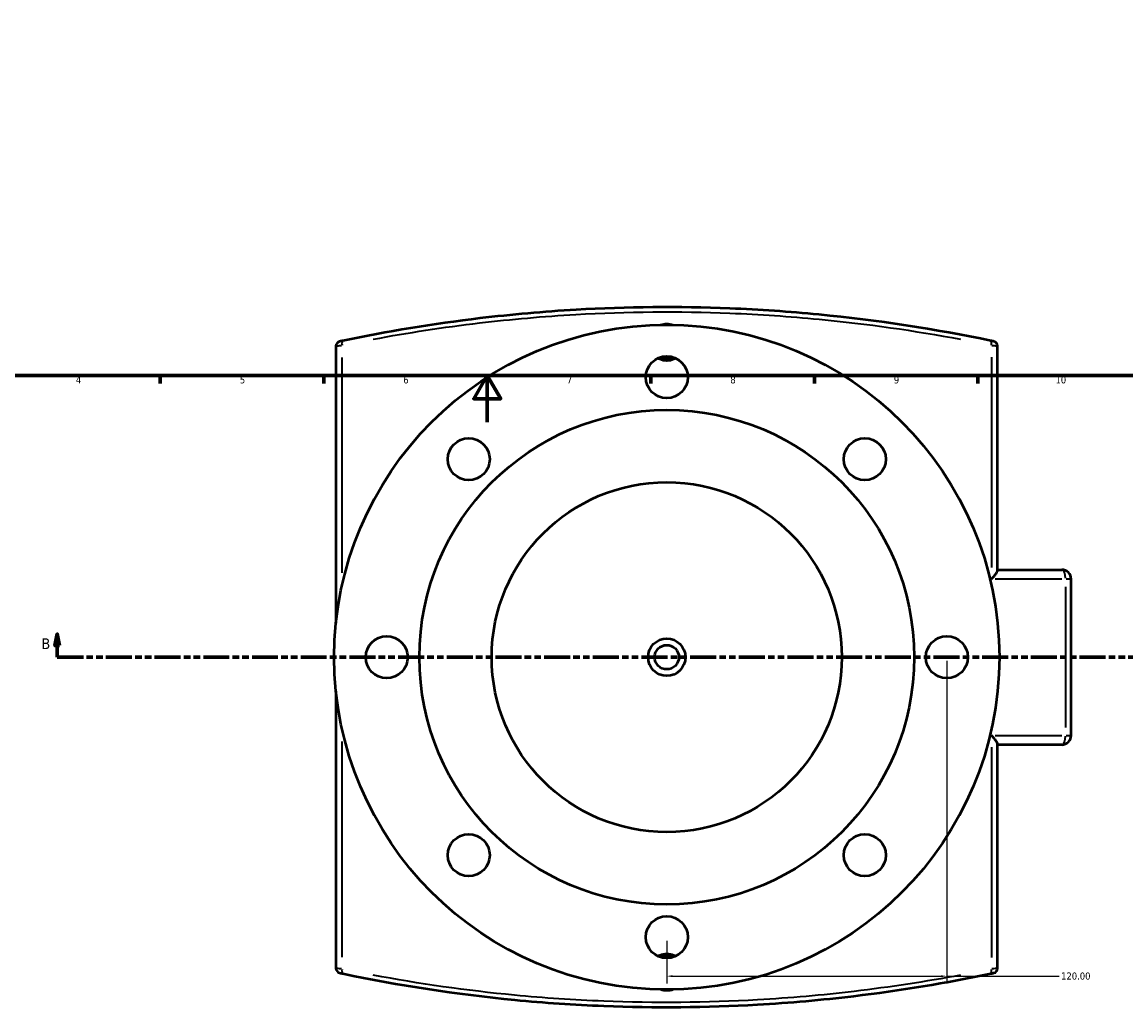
# Model space of a CAD drawing. Header units: millimetres. Extents: x -203 to 1305, y -1114 to 1124.
# Tile 3 of 8: x 221 to 694, y -251 to 171. Entities that reach past the tile are written whole.
import ezdxf

# ---------------------------------------------------------------- set-up
doc = ezdxf.new("R2010")
doc.units = ezdxf.units.MM
doc.linetypes.add('DOUBLE_DASH_CHAIN', pattern=[1.2403, 0.6614, -0.0827, 0.1654, -0.0827, 0.1654, -0.0827])
for name, color, linetype, lineweight in [('Border (ANSI)', 7, 'Continuous', 70), ('Dimension (ANSI)', 7, 'Continuous', 25), ('Section Line (ANSI)', 7, 'DOUBLE_DASH_CHAIN', 70), ('Visible (ANSI)', 7, 'Continuous', 50), ('Visible Narrow (ANSI)', 7, 'Continuous', 35)]:
    doc.layers.add(name, color=color, linetype=linetype, lineweight=lineweight)
doc.styles.add('Label Text (ANSI)', font='tahoma.ttf')
doc.styles.add('Note Text (ANSI)', font='tahoma.ttf')
doc.dimstyles.new('Default - mm (ANSI)', dxfattribs={"dimtxt": 3.048, "dimasz": 2.5, "dimexe": 3.175, "dimexo": 1.6002, "dimgap": 0.8, "dimtad": 0, "dimtoh": 1, "dimrnd": 1e-08, "dimzin": 4, "dimdsep": 46, "dimtxsty": 'Note Text (ANSI)', "dimcen": 0.09, "dimdle": 10, "dimclrd": 256, "dimclre": 256, "dimclrt": 256, "dimadec": 1, "dimazin": 1, "dimtfac": 1, "dimtofl": 0, "dimtmove": 0, "dimatfit": 3, "dimfxl": 1, "dimtolj": 1, "dimtzin": 4, "dimlwd": -1, "dimlwe": -1, "dimarcsym": 0})

# ---------------------------------------------------------------- blocks, each defined once
blk = doc.blocks.new('Borders Default Border')
at = {"layer": 'Border (ANSI)'}
for p, q in [((280.33, 20), (280.33, 16.55)), ((350.42, 20), (350.42, 16.55)), ((490.58, 20), (490.58, 16.55)), ((560.67, 20), (560.67, 16.55)), ((630.75, 20), (630.75, 16.55))]:
    blk.add_line(p, q, dxfattribs=at)
at = {"layer": 'Border (ANSI)', "flags": 128}
for points in [[(20, 20), (20, 574), (821, 574), (821, 20), (20, 20)], [(420.5, 0), (420.5, 20), (414.73, 10), (426.27, 10), (420.5, 20)]]:
    blk.add_lwpolyline(points, dxfattribs=at)
at = {"layer": 'Border (ANSI)', "color": 230, "true_color": 0xff0080, "attachment_point": 7, "style": 'Note Text (ANSI)'}
for s, insert, char_height in [('4', (244.23, 16.55), 3.05), ('5', (314.48, 16.49), 3.05), ('6', (384.49, 16.49), 3.05), ('7', (454.6, 16.55), 3.05), ('8', (524.63, 16.48), 3.05), ('9', (594.7, 16.49), 3.05), ('10', (663.96, 16.49), 3.048)]:
    blk.add_mtext(s, dxfattribs=dict(at, insert=insert, char_height=char_height))
blk = doc.blocks.new('2dTransSection0')
at = {"layer": 'Section Line (ANSI)', "linetype": 'Continuous'}
for p, q in [((236.25, -90.8), (235.25, -95.8)), ((236.25, -95.8), (236.25, -90.8)), ((237.25, -95.8), (236.25, -90.8)), ((235.25, -95.8), (237.25, -95.8)), ((236.25, -100.8), (236.25, -95.8)), ((236.25, -100.8), (247.51, -100.8))]:
    blk.add_line(p, q, dxfattribs=at)
at = {"layer": 'Section Line (ANSI)', "linetype": 'DOUBLE_DASH_CHAIN', "ltscale": 16.818161}
blk.add_line((236.25, -100.8), (852.44, -100.8), dxfattribs=at)
at = {"layer": 'Section Line (ANSI)', "linetype": 'Continuous', "flags": 128}
blk.add_lwpolyline([(237.25, -95.8), (236.25, -90.8), (235.25, -95.8), (237.25, -95.8)], dxfattribs=at)
at = {"layer": 'Section Line (ANSI)'}
blk.add_solid([(237.25, -95.8), (236.25, -90.8), (235.25, -95.8), (237.25, -95.8)], dxfattribs=at)
at = {"layer": 'Section Line (ANSI)', "insert": (229.51, -97.3), "char_height": 4.57, "attachment_point": 7, "style": 'Label Text (ANSI)'}
blk.add_mtext('B', dxfattribs=at)
blk = doc.blocks.new('*D16')
at = {"layer": 'Defpoints', "color": 0, "transparency": 16777216}
for p in [(617.41, -100.8), (497.41, -220.8), (617.41, -237.52)]:
    blk.add_point(p, dxfattribs=at)
at = {"layer": 'Dimension (ANSI)', "transparency": 16777216}
for p, q in [((617.41, -102.4), (617.41, -240.7)), ((497.41, -222.4), (497.41, -240.7)), ((499.91, -237.52), (614.91, -237.52)), ((617.41, -237.52), (665.57, -237.52))]:
    blk.add_line(p, q, dxfattribs=at)
for points in [[(499.91, -237.11), (499.91, -237.94), (497.41, -237.52)], [(614.91, -237.11), (614.91, -237.94), (617.41, -237.52)]]:
    blk.add_solid(points, dxfattribs=at)
at = {"layer": 'Dimension (ANSI)', "color": 230, "true_color": 0xff0080, "transparency": 16777216, "insert": (666.37, -235.94), "char_height": 3.048, "attachment_point": 1, "style": 'Note Text (ANSI)'}
blk.add_mtext('\\A1;120.00', dxfattribs=at)

msp = doc.modelspace()

# ---------------------------------------------------------------- linework, layer by layer
at = {"layer": 'Visible (ANSI)'}
for p, q in [((355.656, 32.579), (355.656, -86.201)), ((639.156, -63.539), (639.156, 32.579)), ((639.156, -63.302), (666.656, -63.302)), ((670.656, -134.302), (670.656, -67.302)), ((355.656, -115.403), (355.656, -234.183)), ((639.156, -234.183), (639.156, -138.064)), ((666.656, -138.302), (639.156, -138.302))]:
    msp.add_line(p, q, dxfattribs=at)
for centre, radius in [((497.406, -100.802), 142.5), ((497.406, 19.198), 9), ((497.406, -100.802), 106), ((412.553, -15.949), 9), ((582.259, -15.949), 9), ((497.406, -100.802), 75), ((377.406, -100.802), 9), ((497.406, -100.802), 8), ((617.406, -100.802), 9), ((497.406, -100.802), 5.2), ((412.553, -185.655), 9), ((582.259, -185.655), 9), ((497.406, -220.802), 9)]:
    msp.add_circle(centre, radius, dxfattribs=at)
for centre, radius, start, end in [((357.656, 32.579), 2, 101.94395, 180), ((637.156, 32.579), 2, 0, 78.05605), ((497.406, 34.198), 7, 246.78725, 293.21275), ((666.656, -67.302), 4, 0, 90), ((666.656, -134.302), 4, 270, 0), ((497.406, -235.802), 7, 66.78725, 113.21275), ((357.656, -234.183), 2, 180, 258.05605), ((637.156, -234.183), 2, 281.94395, 0)]:
    msp.add_arc(centre, radius, start, end, dxfattribs=at)
for points, knots in [([(636.237, 34.816), (612.501, 39.787), (587.771, 43.622), (549.918, 47.278), (537.183, 48.15), (502.48, 49.534), (480.41, 49.338), (444.693, 47.287), (430.913, 46.065), (397.258, 42.057), (377.599, 38.801), (358.576, 34.816)], [0, 0, 0, 0, 7.6808245, 7.6808245, 11.517132, 11.517132, 18.0912552, 18.0912552, 22.2653606, 22.2653606, 28.4213047, 28.4213047, 28.4213047, 28.4213047]), ([(494.766, 41.673), (495.63, 41.976), (496.543, 42.126), (498.269, 42.126), (499.182, 41.976), (500.046, 41.673)], [5.71602618, 5.71602618, 5.71602618, 5.71602618, 5.97493301, 5.97493301, 6.23383985, 6.23383985, 6.23383985, 6.23383985]), ([(358.576, 34.816), (358.451, 34.79), (358.331, 34.765), (358.035, 34.703), (357.87, 34.668), (357.549, 34.601), (357.411, 34.571), (357.272, 34.542), (357.242, 34.536), (357.242, 34.536)], [0, 0, 0, 0, 0.04028792, 0.04028792, 0.10474859, 0.10474859, 0.18854747, 0.18854747, 0.24780287, 0.24780287, 0.24780287, 0.24780287]), ([(637.57, 34.536), (637.57, 34.536), (637.558, 34.538), (637.495, 34.552), (637.426, 34.566), (637.204, 34.613), (637.033, 34.649), (636.653, 34.729), (636.451, 34.772), (636.237, 34.816)], [0, 0, 0, 0, 0.0381283, 0.0381283, 0.09913357, 0.09913357, 0.17844043, 0.17844043, 0.24780305, 0.24780305, 0.24780305, 0.24780305]), ([(501.319, 27.304), (501.037, 27.143), (500.743, 26.999), (499.464, 26.47), (498.402, 26.271), (496.41, 26.271), (495.348, 26.47), (494.069, 26.999), (493.776, 27.143), (493.493, 27.304)], [3.19396318, 3.19396318, 3.19396318, 3.19396318, 3.28624164, 3.28624164, 3.58495981, 3.58495981, 3.88367798, 3.88367798, 3.97595644, 3.97595644, 3.97595644, 3.97595644]), ([(636.497, -67.302), (636.5, -67.299), (636.502, -67.296), (636.904, -66.871), (637.283, -66.447), (637.95, -65.647), (638.246, -65.264), (638.74, -64.55), (638.939, -64.215), (639.119, -63.783), (639.156, -63.646), (639.156, -63.539)], [-0.00126453, -0.00126453, -0.00126453, -0.00126453, 0, 0, 0.17925656, 0.17925656, 0.3501045, 0.3501045, 0.52341132, 0.52341132, 0.62417803, 0.62417803, 0.62417803, 0.62417803]), ([(639.156, -138.064), (639.156, -137.918), (639.087, -137.715), (638.807, -137.154), (638.554, -136.768), (638.018, -136.045), (637.75, -135.712), (637.165, -135.025), (636.842, -134.667), (636.502, -134.308), (636.5, -134.305), (636.497, -134.302)], [0, 0, 0, 0, 0.13670474, 0.13670474, 0.32347494, 0.32347494, 0.46865515, 0.46865515, 0.61897933, 0.61897933, 0.62023348, 0.62023348, 0.62023348, 0.62023348]), ([(493.493, -228.907), (493.776, -228.747), (494.069, -228.602), (495.348, -228.073), (496.41, -227.874), (498.402, -227.874), (499.464, -228.073), (500.743, -228.602), (501.037, -228.747), (501.319, -228.907)], [3.19396318, 3.19396318, 3.19396318, 3.19396318, 3.28624164, 3.28624164, 3.58495981, 3.58495981, 3.88367798, 3.88367798, 3.97595644, 3.97595644, 3.97595644, 3.97595644]), ([(357.242, -236.139), (357.242, -236.139), (357.255, -236.142), (357.317, -236.155), (357.387, -236.17), (357.608, -236.217), (357.779, -236.253), (358.16, -236.333), (358.362, -236.375), (358.576, -236.42)], [0, 0, 0, 0, 0.0381283, 0.0381283, 0.09913357, 0.09913357, 0.17844043, 0.17844043, 0.24780305, 0.24780305, 0.24780305, 0.24780305]), ([(358.576, -236.42), (382.312, -241.391), (407.042, -245.225), (444.895, -248.882), (457.63, -249.754), (492.332, -251.138), (514.403, -250.942), (550.119, -248.89), (563.899, -247.669), (597.554, -243.661), (617.213, -240.404), (636.237, -236.42)], [0, 0, 0, 0, 7.6808821, 7.6808821, 11.517132, 11.517132, 18.0912102, 18.0912102, 22.2653376, 22.2653376, 28.4213047, 28.4213047, 28.4213047, 28.4213047]), ([(636.237, -236.42), (636.532, -236.358), (636.803, -236.301), (637.234, -236.21), (637.395, -236.176), (637.541, -236.145), (637.57, -236.139), (637.57, -236.139)], [0, 0, 0, 0, 0.09563106, 0.09563106, 0.18927536, 0.18927536, 0.24780305, 0.24780305, 0.24780305, 0.24780305]), ([(500.046, -243.277), (499.182, -243.58), (498.269, -243.729), (496.543, -243.729), (495.63, -243.58), (494.766, -243.277)], [0.93607977, 0.93607977, 0.93607977, 0.93607977, 1.1949866, 1.1949866, 1.45389343, 1.45389343, 1.45389343, 1.45389343])]:
    msp.add_open_spline(points, degree=3, knots=knots, dxfattribs=at)
at = {"layer": 'Visible Narrow (ANSI)'}
for p, q in [((358.316, -64.683), (358.316, 27.725)), ((636.497, 27.851), (636.497, -62.294)), ((666.739, -67.302), (638.112, -67.302)), ((668.303, -70.652), (668.303, -130.952)), ((670.65, -67.302), (668.51, -67.302)), ((358.316, -229.329), (358.316, -136.92)), ((638.112, -134.302), (666.739, -134.302)), ((668.51, -134.302), (670.65, -134.302)), ((636.497, -139.31), (636.497, -229.454))]:
    msp.add_line(p, q, dxfattribs=at)
for centre, major_axis, ratio, start_param, end_param in [((358.986, 32.859), (-0.41, 1.958), 0.328818, 0.075102, 1.4269376), ((635.827, 32.859), (0.41, 1.958), 0.328818, 4.8562477, 6.2080833), ((666.656, -67.302), (0, 4), 0.4118005, 4.7909288, 6.2046455), ((666.656, -134.302), (0, -4), 0.4118005, 0.0785398, 1.4922565), ((358.986, -234.462), (-0.41, -1.958), 0.328818, 4.8562477, 6.2080833), ((635.827, -234.462), (0.41, -1.958), 0.328818, 0.075102, 1.4269376)]:
    msp.add_ellipse(centre, major_axis=major_axis, ratio=ratio, start_param=start_param, end_param=end_param, dxfattribs=at)
for points, knots in [([(371.613, 35.492), (386.489, 38.284), (401.709, 40.628), (430.788, 44.075), (444.594, 45.292), (480.378, 47.338), (502.49, 47.533), (537.258, 46.153), (550.016, 45.284), (583.261, 42.088), (603.531, 39.182), (623.199, 35.492)], [-27.0002394, -27.0002394, -27.0002394, -27.0002394, -22.2653606, -22.2653606, -18.0912552, -18.0912552, -11.517132, -11.517132, -7.6808245, -7.6808245, -1.4210652, -1.4210652, -1.4210652, -1.4210652]), ([(355.664, 32.58), (355.683, 32.582), (355.739, 32.588), (355.993, 32.615), (356.268, 32.644), (356.909, 32.711), (357.238, 32.746), (357.758, 32.8), (357.921, 32.818), (358.089, 32.835)], [-0.23541273, -0.23541273, -0.23541273, -0.23541273, -0.18854747, -0.18854747, -0.10474859, -0.10474859, -0.04028792, -0.04028792, -0.01239014, -0.01239014, -0.01239014, -0.01239014]), ([(636.723, 32.835), (637.066, 32.799), (637.39, 32.765), (638.085, 32.692), (638.427, 32.656), (638.869, 32.609), (639.007, 32.595), (639.116, 32.583), (639.138, 32.581), (639.149, 32.58)], [-0.23541289, -0.23541289, -0.23541289, -0.23541289, -0.17844043, -0.17844043, -0.09913357, -0.09913357, -0.0381283, -0.0381283, -0.01239015, -0.01239015, -0.01239015, -0.01239015]), ([(358.089, -234.439), (357.746, -234.403), (357.423, -234.369), (356.727, -234.296), (356.386, -234.26), (355.944, -234.213), (355.806, -234.198), (355.696, -234.187), (355.675, -234.184), (355.664, -234.183)], [-0.23541289, -0.23541289, -0.23541289, -0.23541289, -0.17844043, -0.17844043, -0.09913357, -0.09913357, -0.0381283, -0.0381283, -0.01239015, -0.01239015, -0.01239015, -0.01239015]), ([(639.149, -234.183), (639.129, -234.185), (639.075, -234.191), (638.807, -234.219), (638.486, -234.253), (637.683, -234.338), (637.225, -234.386), (636.723, -234.439)], [-0.23541289, -0.23541289, -0.23541289, -0.23541289, -0.18927536, -0.18927536, -0.09563106, -0.09563106, -0.01239015, -0.01239015, -0.01239015, -0.01239015]), ([(623.199, -237.096), (608.323, -239.888), (593.104, -242.232), (564.024, -245.678), (550.218, -246.896), (514.434, -248.942), (492.323, -249.137), (457.555, -247.757), (444.797, -246.887), (411.552, -243.692), (391.282, -240.786), (371.614, -237.095)], [-27.0002394, -27.0002394, -27.0002394, -27.0002394, -22.2653376, -22.2653376, -18.0912102, -18.0912102, -11.517132, -11.517132, -7.6808821, -7.6808821, -1.4210652, -1.4210652, -1.4210652, -1.4210652])]:
    msp.add_open_spline(points, degree=3, knots=knots, dxfattribs=at)

# ---------------------------------------------------------------- block references
msp.add_blockref('Borders Default Border', (0, 0))
at = {"layer": 'Section Line (ANSI)'}
msp.add_blockref('2dTransSection0', (0, 0), dxfattribs=at)

# ---------------------------------------------------------------- dimensions: what is measured, and where the dimension line sits
at = {"layer": 'Dimension (ANSI)'}
dim = msp.add_linear_dim(base=(617.406, -237.523), p1=(497.406, -220.802), p2=(617.406, -100.802), angle=180, dimstyle='Default - mm (ANSI)', override={"dimtoh": 0, "dimdec": 2, "dimtp": 0, "dimtm": 0, "dimtdec": 2, "dimatfit": 2}, dxfattribs=at)
dim.commit()
dim.dimension.update_dxf_attribs({"geometry": '*D16', "text_midpoint": (672.406, -237.523), "dimtype": 160})

doc.saveas('drawing.dxf')
